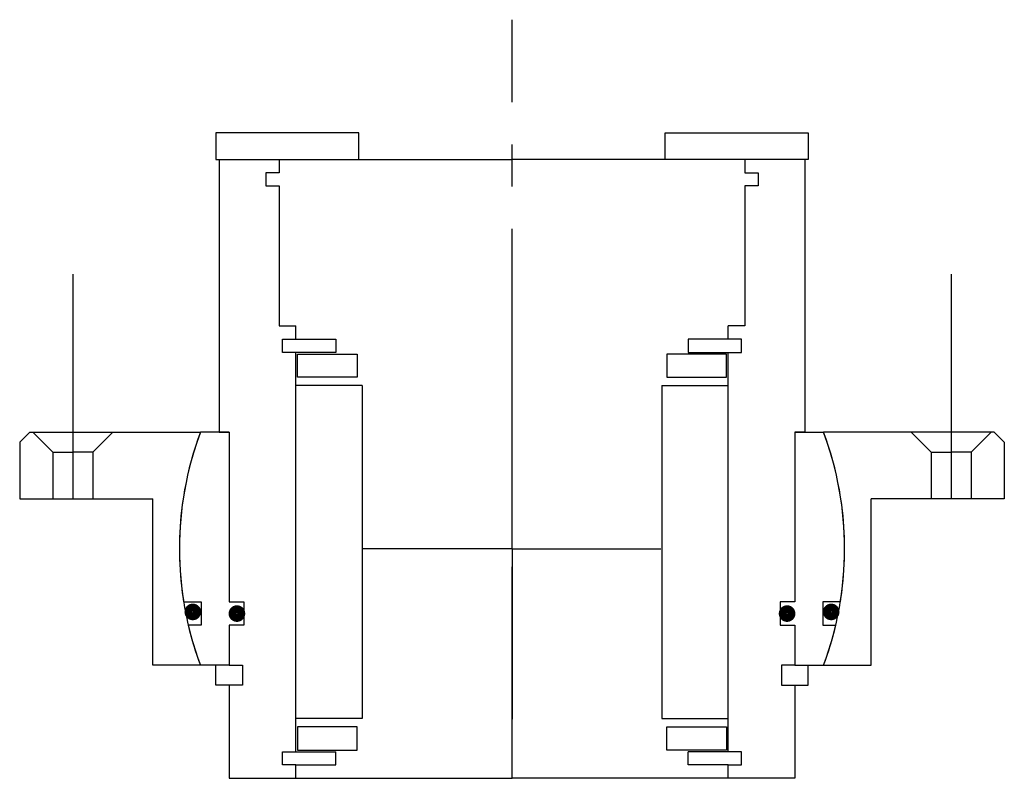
# Model space of a CAD drawing. Header units: millimetres. Extents: x -74 to 74, y -34 to 79.
import ezdxf

# ---------------------------------------------------------------- set-up
doc = ezdxf.new("R2010")
doc.units = ezdxf.units.MM
doc.linetypes.add('CENTER', pattern=[50.8, 31.75, -6.35, 6.35, -6.35])
doc.layers.add('Center', color=1, linetype='CENTER')

# ---------------------------------------------------------------- blocks, each defined once
blk = doc.blocks.new('M33-101')
for p, q in [((-72.5, 17.5), (-74, 16)), ((-72.5, 17.5), (-46.84, 17.5)), ((-72, 17.5), (-69, 14.5)), ((-66, 17.5), (-66, 7.5)), ((-60, 17.5), (-63, 14.5)), ((72.5, 17.5), (46.84, 17.5)), ((60, 17.5), (63, 14.5)), ((66, 17.5), (66, 7.5)), ((72, 17.5), (69, 14.5)), ((72.5, 17.5), (74, 16)), ((-74, 16), (-74, 7.5)), ((74, 16), (74, 7.5)), ((-69, 14.5), (-69, 7.5)), ((-69, 14.5), (-66, 14.5)), ((-63, 14.5), (-66, 14.5)), ((-63, 14.5), (-63, 7.5)), ((63, 14.5), (63, 7.5)), ((63, 14.5), (66, 14.5)), ((69, 14.5), (66, 14.5)), ((69, 14.5), (69, 7.5)), ((-74, 7.5), (-54, 7.5)), ((-54, -17.5), (-54, 7.5)), ((74, 7.5), (54, 7.5)), ((54, -17.5), (54, 7.5)), ((-46.84, -17.5), (-54, -17.5)), ((46.84, -17.5), (54, -17.5))]:
    blk.add_line(p, q)
for start, end in [(159.5127, 200.4873), (339.5127, 20.4873)]:
    blk.add_arc((0, 0), 50, start, end)
at = {"layer": 'Center'}
for p, q in [((-66, 41.24), (-66, 17.5)), ((66, 41.24), (66, 17.5)), ((0, 0), (0, 25.63)), ((0, 0), (-22.37, 0)), ((0, 0), (22.37, 0)), ((0, 0), (0, -25.63))]:
    blk.add_line(p, q, dxfattribs=at)
blk = doc.blocks.new('innerhouse-4SF045')
for p, q in [((-23, 62.5), (-44.5, 62.5)), ((-44.5, 62.5), (-44.5, 58.5)), ((-23, 58.5), (-23, 62.5)), ((23, 62.5), (44.5, 62.5)), ((23, 58.5), (23, 62.5)), ((44.5, 62.5), (44.5, 58.5)), ((-44.5, 58.5), (-23, 58.5)), ((-44, 58.5), (-44, 17.5)), ((-44, 58.5), (-35, 58.5)), ((-35, 58.5), (0, 58.5)), ((-35, 58.5), (-35, 56.5)), ((35, 58.5), (0, 58.5)), ((44.5, 58.5), (23, 58.5)), ((44, 58.5), (35, 58.5)), ((35, 58.5), (35, 56.5)), ((44, 58.5), (44, 17.5)), ((-37, 56.5), (-37, 54.5)), ((-35, 56.5), (-37, 56.5)), ((35, 56.5), (37, 56.5)), ((37, 56.5), (37, 54.5)), ((-37, 54.5), (-35, 54.5)), ((-35, 54.5), (-35, 33.5)), ((35, 54.5), (35, 33.5)), ((37, 54.5), (35, 54.5)), ((-35, 33.5), (-32.5, 33.5)), ((-32.5, 31.5), (-32.5, 33.5)), ((35, 33.5), (32.5, 33.5)), ((32.5, 31.5), (32.5, 33.5)), ((-34.5, 29.5), (-34.5, 31.5)), ((-34.5, 31.5), (-32.5, 31.5)), ((-32.5, 31.5), (-26.5, 31.5)), ((-26.5, 31.5), (-26.5, 29.5)), ((26.5, 31.5), (26.5, 29.5)), ((32.5, 31.5), (26.5, 31.5)), ((34.5, 31.5), (32.5, 31.5)), ((34.5, 29.5), (34.5, 31.5)), ((-26.5, 29.5), (-34.5, 29.5)), ((-32.5, -30.5), (-32.5, 29.5)), ((-32.25, 29.25), (-23.25, 29.25)), ((-32.25, 25.75), (-32.25, 29.25)), ((-23.25, 29.25), (-23.25, 25.75)), ((32.25, 29.25), (23.25, 29.25)), ((23.25, 29.25), (23.25, 25.75)), ((26.5, 29.5), (34.5, 29.5)), ((32.25, 25.75), (32.25, 29.25)), ((32.5, -30.5), (32.5, 29.5)), ((-23.25, 25.75), (-32.25, 25.75)), ((23.25, 25.75), (32.25, 25.75)), ((-22.5, 24.5), (-32.5, 24.5)), ((-22.5, 24.5), (-22.5, -25.5)), ((22.5, 24.5), (22.5, -25.5)), ((22.5, 24.5), (32.5, 24.5)), ((-42.5, 17.5), (-46.84, 17.5)), ((-44, 17.5), (-42.5, 17.5)), ((-42.5, 17.5), (-42.5, -8)), ((42.5, 17.5), (46.84, 17.5)), ((42.5, 17.5), (42.5, -8)), ((44, 17.5), (42.5, 17.5)), ((-49.36, -8), (-46.7, -8)), ((-46.7, -8), (-46.7, -11.5)), ((-42.5, -8), (-40.3, -8)), ((-40.3, -8), (-40.3, -11.5)), ((40.3, -8), (40.3, -11.5)), ((42.5, -8), (40.3, -8)), ((46.7, -8), (46.7, -11.5)), ((49.36, -8), (46.7, -8)), ((-46.7, -11.5), (-48.66, -11.5)), ((-42.5, -11.5), (-42.5, -17.5)), ((-40.3, -11.5), (-42.5, -11.5)), ((40.3, -11.5), (42.5, -11.5)), ((42.5, -11.5), (42.5, -17.5)), ((46.7, -11.5), (48.66, -11.5)), ((-42.5, -17.5), (-46.84, -17.5)), ((-44.5, -20.5), (-44.5, -17.5)), ((-42.5, -17.5), (-40.5, -17.5)), ((-40.5, -17.5), (-40.5, -20.5)), ((42.5, -17.5), (40.5, -17.5)), ((40.5, -17.5), (40.5, -20.5)), ((42.5, -17.5), (46.84, -17.5)), ((44.5, -20.5), (44.5, -17.5)), ((-42.5, -20.5), (-44.5, -20.5)), ((-42.5, -20.5), (-42.5, -34.5)), ((-40.5, -20.5), (-42.5, -20.5)), ((40.5, -20.5), (42.5, -20.5)), ((42.5, -20.5), (42.5, -34.5)), ((42.5, -20.5), (44.5, -20.5)), ((-22.5, -25.5), (-32.5, -25.5)), ((22.5, -25.5), (32.5, -25.5)), ((-32.25, -26.75), (-32.25, -30.25)), ((-23.25, -26.75), (-32.25, -26.75)), ((-23.25, -30.25), (-23.25, -26.75)), ((23.25, -30.25), (23.25, -26.75)), ((23.25, -26.75), (32.25, -26.75)), ((32.25, -26.75), (32.25, -30.25)), ((-34.5, -30.5), (-26.5, -30.5)), ((-34.5, -32.5), (-34.5, -30.5)), ((-32.25, -30.25), (-23.25, -30.25)), ((-26.5, -32.5), (-26.5, -30.5)), ((32.25, -30.25), (23.25, -30.25)), ((34.5, -30.5), (26.5, -30.5)), ((26.5, -32.5), (26.5, -30.5)), ((34.5, -32.5), (34.5, -30.5)), ((-32.5, -32.5), (-34.5, -32.5)), ((-32.5, -32.5), (-26.5, -32.5)), ((-32.5, -34.5), (-32.5, -32.5)), ((32.5, -32.5), (26.5, -32.5)), ((32.5, -32.5), (34.5, -32.5)), ((32.5, -34.5), (32.5, -32.5)), ((-42.5, -34.5), (-32.5, -34.5)), ((-32.5, -34.5), (0, -34.5)), ((32.5, -34.5), (0, -34.5)), ((42.5, -34.5), (32.5, -34.5))]:
    blk.add_line(p, q)
at = {"const_width": 1.2}
for points in [[(-47.33, -9.5, -1), (-48.63, -9.5, -1)], [(-40.7, -9.75, -1), (-42, -9.75, -1)], [(40.7, -9.75, 1), (42, -9.75, 1)], [(47.33, -9.5, 1), (48.63, -9.5, 1)]]:
    blk.add_lwpolyline(points, format="xyb", close=True, dxfattribs=at)
for start, end in [(159.5127, 189.2069), (350.7931, 20.4873), (193.2971, 200.4873), (339.5127, 346.7029)]:
    blk.add_arc((0, 0), 50, start, end)
at = {"layer": 'Center'}
blk.add_line((0, -34.5), (0, 79.49), dxfattribs=at)

msp = doc.modelspace()

# ---------------------------------------------------------------- block references
for name in ['innerhouse-4SF045', 'M33-101']:
    msp.add_blockref(name, (0, 0))

doc.saveas('drawing.dxf')
